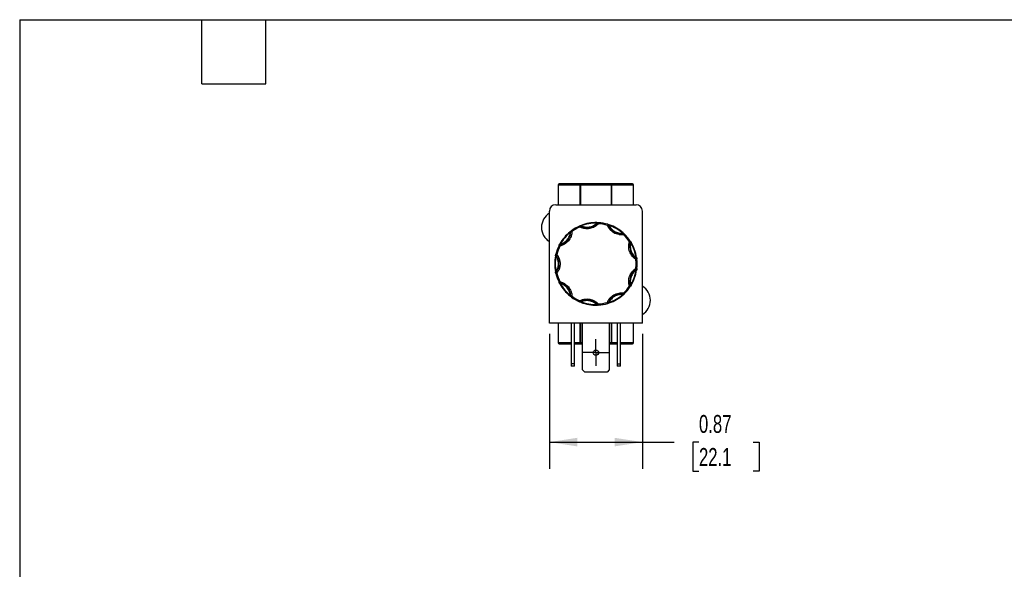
# Model space of a CAD drawing. Header units: inches. Extents: x 0.5 to 21.5, y 0.5 to 16.5.
# Tile 3 of 6: x 0.5 to 9.7, y 11.4 to 16.5. Entities that reach past the tile are written whole.
import ezdxf

# ---------------------------------------------------------------- set-up
doc = ezdxf.new("R2010")
doc.units = ezdxf.units.IN
doc.header["$LTSCALE"] = 2
doc.header["$MEASUREMENT"] = 0
doc.linetypes.add('SLD-Center', pattern=[0.75, 0.6, -0.05, 0.05, -0.05])
doc.linetypes.add('SLD-Solid', pattern=[0])
doc.layers.add('CENTER', color=40, linetype='SLD-Center')
doc.layers.add('DIMENSIONS', color=140, linetype='SLD-Solid', lineweight=25)
doc.layers.add('TEXT', color=140, linetype='SLD-Solid', lineweight=25)
doc.styles.add('SLDTEXTSTYLE0', font='TXT', dxfattribs={"width": 0.7})
doc.dimstyles.new('SLDDIMSTYLE4', dxfattribs={"dimtxt": 0.169922, "dimasz": 0.26, "dimexe": 0, "dimexo": 0.0625, "dimgap": 0.04248, "dimtad": 0, "dimtih": 1, "dimtoh": 1, "dimrnd": 1e-09, "dimdsep": 46, "dimtxsty": 'SLDTEXTSTYLE0', "dimsah": 1, "dimcen": 0.09, "dimadec": 0, "dimazin": 2, "dimtfac": 1, "dimtofl": 0, "dimtmove": 0, "dimatfit": 3, "dimfxl": 0, "dimfrac": 2, "dimtolj": 1, "dimtzin": 12, "dimarcsym": 0})

# ---------------------------------------------------------------- blocks, each defined once
blk = doc.blocks.new('_D_9')
at = {"layer": 'DIMENSIONS'}
for p, q in [((5.4466, 13.5693), (5.4466, 12.3079)), ((6.3166, 13.5693), (6.3166, 12.3079)), ((5.4466, 12.5579), (6.3166, 12.5579)), ((6.3166, 12.5579), (6.6136, 12.5579)), ((6.8439, 12.5579), (6.7868, 12.5579)), ((6.7868, 12.5579), (6.7868, 12.2878)), ((7.3488, 12.5579), (7.4059, 12.5579)), ((7.4059, 12.5579), (7.4059, 12.2878)), ((6.7868, 12.2878), (6.8439, 12.2878)), ((7.4059, 12.2878), (7.3488, 12.2878))]:
    blk.add_line(p, q, dxfattribs=at)
for points in [[(5.4466, 12.5579), (5.7066, 12.5179), (5.7066, 12.5979)], [(6.3166, 12.5579), (6.0566, 12.5979), (6.0566, 12.5179)]]:
    blk.add_solid(points, dxfattribs=at)
at = {"layer": 'DIMENSIONS', "char_height": 0.16667, "attachment_point": 1, "style": 'SLDTEXTSTYLE0'}
for s, insert in [('0.87', (6.8439, 12.8108)), ('22.1', (6.8439, 12.5027))]:
    blk.add_mtext(s, dxfattribs=dict(at, insert=insert))
blk = doc.blocks.new('SW_CENTERMARKSYMBOL_3')
at = {"layer": 'CENTER', "color": 0}
for p, q in [((0, 0.1), (0, 0.125)), ((0, 0), (0, 0.1)), ((-0.1, 0), (-0.125, 0)), ((0, 0), (-0.1, 0)), ((0, 0), (0, -0.1)), ((0, 0), (0.1, 0)), ((0.1, 0), (0.125, 0)), ((0, -0.1), (0, -0.125))]:
    blk.add_line(p, q, dxfattribs=at)

msp = doc.modelspace()

# ---------------------------------------------------------------- linework, layer by layer
for p, q in [((5.5296, 14.9583), (5.5296, 14.7733)), ((5.5325, 14.9583), (5.5296, 14.9583)), ((5.5325, 14.9583), (5.7328, 14.9583)), ((5.5325, 14.7733), (5.5325, 14.9583)), ((5.7399, 14.9683), (5.5396, 14.9683)), ((5.7399, 14.9583), (5.7328, 14.9583)), ((5.7328, 14.9583), (5.7328, 14.7733)), ((6.0232, 14.9683), (5.7399, 14.9683)), ((5.7399, 14.9683), (5.7399, 14.9583)), ((5.7399, 14.9583), (6.0232, 14.9583)), ((5.7399, 14.7733), (5.7399, 14.9583)), ((6.0232, 14.9583), (6.0232, 14.9683)), ((6.2236, 14.9683), (6.0232, 14.9683)), ((6.0303, 14.9583), (6.0232, 14.9583)), ((6.0232, 14.9583), (6.0232, 14.7733)), ((6.0303, 14.9583), (6.2306, 14.9583)), ((6.0303, 14.7733), (6.0303, 14.9583)), ((6.2336, 14.9583), (6.2306, 14.9583)), ((6.2306, 14.9583), (6.2306, 14.7733)), ((6.2336, 14.7733), (6.2336, 14.9583)), ((5.4466, 13.6693), (5.4466, 14.7133)), ((5.5066, 14.7733), (6.2566, 14.7733)), ((6.3166, 13.6693), (6.3166, 14.7133)), ((5.6522, 14.5305), (5.6582, 14.5225)), ((5.7324, 14.5653), (5.7284, 14.5745)), ((5.7324, 14.5653), (5.7371, 14.5742)), ((5.7377, 14.5755), (5.7371, 14.5742)), ((5.7432, 14.5805), (5.745, 14.5759)), ((5.8887, 14.6062), (5.8886, 14.6012)), ((5.8966, 14.6023), (5.8956, 14.6033)), ((5.8966, 14.6023), (5.904, 14.5956)), ((5.9046, 14.6056), (5.904, 14.5956)), ((5.9885, 14.5807), (5.9913, 14.5903)), ((5.9885, 14.5807), (5.9977, 14.5845)), ((5.9991, 14.585), (5.9977, 14.5845)), ((6.0065, 14.5854), (6.0048, 14.5807)), ((5.6396, 14.5207), (5.6428, 14.5169)), ((5.6482, 14.5229), (5.6467, 14.5229)), ((5.6482, 14.5229), (5.6582, 14.5225)), ((6.1345, 14.5115), (6.1312, 14.5078)), ((6.138, 14.5035), (6.1378, 14.5049)), ((6.138, 14.5035), (6.1394, 14.4936)), ((6.1463, 14.5008), (6.1394, 14.4936)), ((5.5461, 14.389), (5.5372, 14.3934)), ((5.5437, 14.4001), (5.544, 14.3987)), ((5.5461, 14.389), (5.544, 14.3987)), ((5.5446, 14.4075), (5.549, 14.4051)), ((6.1945, 14.4279), (6.2028, 14.4334)), ((6.204, 14.4248), (6.1945, 14.4279)), ((6.2054, 14.4244), (6.204, 14.4248)), ((6.2113, 14.4199), (6.207, 14.4174)), ((5.5086, 14.2942), (5.5037, 14.2952)), ((5.5071, 14.3107), (5.5168, 14.3084)), ((5.5089, 14.3023), (5.5078, 14.3014)), ((5.5089, 14.3023), (5.5168, 14.3084)), ((6.2594, 14.2726), (6.2541, 14.2641)), ((6.264, 14.2653), (6.2541, 14.2641)), ((6.2619, 14.281), (6.2569, 14.2803)), ((6.2594, 14.2726), (6.2602, 14.2738)), ((6.2541, 14.1784), (6.2594, 14.1699)), ((6.2541, 14.1784), (6.264, 14.1772)), ((6.2619, 14.1615), (6.2569, 14.1623)), ((6.2602, 14.1687), (6.2594, 14.1699)), ((5.5037, 14.1473), (5.5086, 14.1483)), ((5.5168, 14.1341), (5.5071, 14.1318)), ((5.5078, 14.1411), (5.5089, 14.1402)), ((5.5089, 14.1402), (5.5168, 14.1341)), ((5.5372, 14.0491), (5.5461, 14.0536)), ((5.544, 14.0438), (5.5437, 14.0424)), ((5.544, 14.0438), (5.5461, 14.0536)), ((5.5446, 14.035), (5.549, 14.0374)), ((6.204, 14.0177), (6.1945, 14.0146)), ((6.2028, 14.0091), (6.1945, 14.0146)), ((6.204, 14.0177), (6.2054, 14.0181)), ((6.2113, 14.0226), (6.207, 14.0252)), ((5.6396, 13.9218), (5.6428, 13.9257)), ((5.6467, 13.9196), (5.6482, 13.9197)), ((5.6582, 13.9201), (5.6482, 13.9197)), ((5.6582, 13.9201), (5.6522, 13.912)), ((6.1345, 13.931), (6.1312, 13.9348)), ((6.1378, 13.9376), (6.138, 13.939)), ((6.1394, 13.949), (6.138, 13.939)), ((6.1394, 13.949), (6.1463, 13.9417)), ((5.7284, 13.868), (5.7324, 13.8772)), ((5.7371, 13.8683), (5.7324, 13.8772)), ((5.7371, 13.8683), (5.7377, 13.8671)), ((5.7432, 13.862), (5.745, 13.8667)), ((5.8887, 13.8363), (5.8886, 13.8413)), ((5.8956, 13.8392), (5.8966, 13.8402)), ((5.904, 13.8469), (5.8966, 13.8402)), ((5.904, 13.8469), (5.9046, 13.837)), ((5.9913, 13.8522), (5.9885, 13.8618)), ((5.9977, 13.858), (5.9885, 13.8618)), ((5.9977, 13.858), (5.9991, 13.8575)), ((6.0065, 13.8571), (6.0048, 13.8618)), ((6.3166, 13.6693), (5.4466, 13.6693)), ((5.5296, 13.6693), (5.5296, 13.4843)), ((5.5325, 13.4843), (5.5325, 13.6693)), ((5.6516, 13.6693), (5.6516, 13.2885)), ((5.6826, 13.2885), (5.6826, 13.6693)), ((5.7328, 13.6693), (5.7328, 13.4843)), ((5.7399, 13.4843), (5.7399, 13.6693)), ((5.7566, 13.2325), (5.7566, 13.6693)), ((6.0066, 13.6693), (6.0066, 13.2325)), ((6.0232, 13.6693), (6.0232, 13.4843)), ((6.0303, 13.4843), (6.0303, 13.6693)), ((6.0806, 13.6693), (6.0806, 13.2885)), ((6.1116, 13.2885), (6.1116, 13.6693)), ((6.2306, 13.6693), (6.2306, 13.4843)), ((6.2336, 13.4843), (6.2336, 13.6693)), ((5.5296, 13.4843), (5.5325, 13.4843)), ((5.6516, 13.4843), (5.5325, 13.4843)), ((5.5396, 13.4743), (5.6516, 13.4743)), ((5.7328, 13.4843), (5.6826, 13.4843)), ((5.6826, 13.4743), (5.7399, 13.4743)), ((5.7328, 13.4843), (5.7399, 13.4843)), ((5.7399, 13.4843), (5.7399, 13.4743)), ((5.7566, 13.4843), (5.7399, 13.4843)), ((5.7399, 13.4743), (5.7566, 13.4743)), ((6.0232, 13.4843), (6.0066, 13.4843)), ((6.0066, 13.4743), (6.0232, 13.4743)), ((6.0232, 13.4843), (6.0303, 13.4843)), ((6.0232, 13.4743), (6.0232, 13.4843)), ((6.0232, 13.4743), (6.0806, 13.4743)), ((6.0806, 13.4843), (6.0303, 13.4843)), ((6.2306, 13.4843), (6.1116, 13.4843)), ((6.1116, 13.4743), (6.2236, 13.4743)), ((6.2306, 13.4843), (6.2336, 13.4843)), ((5.6826, 13.2885), (5.6516, 13.2885)), ((5.6516, 13.2885), (5.6516, 13.2673)), ((5.6826, 13.2673), (5.6516, 13.2673)), ((5.6826, 13.2673), (5.6826, 13.2885)), ((6.0806, 13.2885), (6.1116, 13.2885)), ((6.0806, 13.2885), (6.0806, 13.2673)), ((6.1116, 13.2673), (6.0806, 13.2673)), ((6.1116, 13.2673), (6.1116, 13.2885)), ((5.7778, 13.2113), (5.7566, 13.2325)), ((5.9853, 13.2113), (5.7778, 13.2113)), ((6.0066, 13.2325), (5.9853, 13.2113))]:
    msp.add_line(p, q)
msp.add_circle((5.8816, 13.3933), 0.025)
for centre, radius, start, end in [((5.5396, 14.9583), 0.01, 90, 180), ((5.5413, 14.9595), 0.00893, 101.42175, 188.04947), ((5.7417, 14.9595), 0.00893, 101.42175, 188.04947), ((6.0215, 14.9595), 0.00893, 351.95053, 78.57825), ((6.2218, 14.9595), 0.00893, 351.95053, 78.57825), ((6.2236, 14.9583), 0.01, 0, 90), ((5.5066, 14.7133), 0.06, 90, 180), ((6.2566, 14.7133), 0.06, 0, 90), ((5.5296, 14.5613), 0.1565, 122.0292, 237.9708), ((5.6582, 14.5225), 0.01, 126.56528, 177.69183), ((5.8816, 14.2213), 0.385, 113.43472, 126.56528), ((5.7324, 14.5653), 0.01, 62.30817, 113.43472), ((5.7349, 14.5737), 0.00332, 32.08271, 103.11145), ((5.7986, 14.6915), 0.1325, 242.30817, 317.69183), ((5.8816, 14.2213), 0.385, 88.93194, 111.06806), ((5.8988, 14.6026), 0.00332, 96.88855, 167.91729), ((5.904, 14.5956), 0.01, 86.56528, 137.69183), ((5.8816, 14.2213), 0.385, 73.43472, 86.56528), ((5.9885, 14.5807), 0.01, 22.30817, 73.43472), ((5.9958, 14.5855), 0.00332, 352.08271, 63.11145), ((6.1203, 14.6348), 0.1325, 202.30817, 277.69183), ((5.8816, 14.2213), 0.385, 48.93194, 71.06806), ((5.5158, 14.5282), 0.1325, 282.30817, 357.69183), ((5.8816, 14.2213), 0.385, 128.93194, 151.06806), ((5.6497, 14.5245), 0.00332, 136.88855, 207.91729), ((6.1399, 14.5023), 0.00332, 56.88855, 127.91729), ((6.1394, 14.4936), 0.01, 46.56528, 97.69183), ((5.8816, 14.2213), 0.385, 33.43472, 46.56528), ((5.8816, 14.2213), 0.385, 153.43472, 166.56528), ((5.5461, 14.389), 0.01, 102.30817, 153.43472), ((5.5427, 14.397), 0.00332, 72.08271, 143.11145), ((6.3303, 14.3846), 0.1325, 162.30817, 237.69183), ((6.1945, 14.4279), 0.01, 0, 33.43472), ((6.1945, 14.4279), 0.01, 342.30817, 0), ((6.2032, 14.4269), 0.00332, 312.08271, 23.11145), ((5.8816, 14.2213), 0.385, 8.93194, 31.06806), ((5.8816, 14.2213), 0.385, 168.93194, 191.06806), ((5.509, 14.3045), 0.00332, 176.88855, 247.91729), ((5.5168, 14.3084), 0.01, 166.56528, 180), ((5.5168, 14.3084), 0.01, 180, 217.69183), ((5.4041, 14.2213), 0.1325, 322.30817, 37.69183), ((6.2541, 14.2641), 0.01, 6.56528, 57.69183), ((6.2601, 14.2705), 0.00332, 16.88855, 87.91729), ((5.8816, 14.2213), 0.385, 353.43472, 6.56528), ((6.3303, 14.0579), 0.1325, 122.30817, 197.69183), ((5.8816, 14.2213), 0.385, 328.93194, 351.06806), ((6.2541, 14.1784), 0.01, 302.30817, 353.43472), ((6.2601, 14.172), 0.00332, 272.08271, 343.11145), ((5.509, 14.1381), 0.00332, 112.08271, 183.11145), ((5.5168, 14.1341), 0.01, 142.30817, 180), ((5.5168, 14.1341), 0.01, 180, 193.43472), ((5.8816, 14.2213), 0.385, 193.43472, 206.56528), ((5.5461, 14.0536), 0.01, 206.56528, 257.69183), ((5.5427, 14.0455), 0.00332, 216.88855, 287.91729), ((5.5158, 13.9143), 0.1325, 2.30817, 77.69183), ((5.8816, 14.2213), 0.385, 208.93194, 231.06806), ((5.8816, 14.2213), 0.385, 313.43472, 326.56528), ((6.1945, 14.0146), 0.01, 326.56528, 0), ((6.1945, 14.0146), 0.01, 0, 17.69183), ((6.2032, 14.0157), 0.00332, 336.88855, 47.91729), ((6.2336, 13.8813), 0.1565, 302.0292, 57.9708), ((5.6497, 13.9181), 0.00332, 152.08271, 223.11145), ((5.6582, 13.9201), 0.01, 182.30817, 233.43472), ((5.8816, 14.2213), 0.385, 233.43472, 246.56528), ((6.1203, 13.8077), 0.1325, 82.30817, 157.69183), ((5.8816, 14.2213), 0.385, 288.93194, 311.06806), ((6.1399, 13.9402), 0.00332, 232.08271, 303.11145), ((6.1394, 13.949), 0.01, 262.30817, 313.43472), ((5.7324, 13.8772), 0.01, 246.56528, 297.69183), ((5.7349, 13.8688), 0.00332, 256.88855, 327.91729), ((5.7986, 13.751), 0.1325, 42.30817, 117.69183), ((5.8816, 14.2213), 0.385, 248.93194, 271.06806), ((5.8988, 13.8399), 0.00332, 192.08271, 263.11145), ((5.904, 13.8469), 0.01, 222.30817, 273.43472), ((5.8816, 14.2213), 0.385, 273.43472, 286.56528), ((5.9885, 13.8618), 0.01, 286.56528, 337.69183), ((5.9958, 13.857), 0.00332, 296.88855, 7.91729), ((5.5396, 13.4843), 0.01, 180, 270), ((5.5413, 13.483), 0.00893, 171.95053, 258.57825), ((5.7417, 13.483), 0.00893, 171.95053, 258.57825), ((6.0215, 13.483), 0.00893, 281.42175, 8.04947), ((6.2218, 13.483), 0.00893, 281.42175, 8.04947), ((6.2236, 13.4843), 0.01, 270, 0)]:
    msp.add_arc(centre, radius, start, end)
for points, knots in [([(5.6467, 14.5229), (5.6474, 14.5244), (5.6484, 14.5267), (5.6502, 14.5285), (5.6509, 14.5291)], [0, 0, 0, 0, 0.62444, 1, 1, 1, 1]), ([(5.6472, 14.5267), (5.6477, 14.5271), (5.6486, 14.5278), (5.6498, 14.5287), (5.651, 14.5296), (5.6518, 14.5302), (5.6522, 14.5305)], [0, 0, 0, 0, 0.236129, 0.498993, 0.712542, 1, 1, 1, 1]), ([(5.7284, 14.5745), (5.7289, 14.5747), (5.7298, 14.5751), (5.7311, 14.5757), (5.7325, 14.5762), (5.7336, 14.5767), (5.7342, 14.5769)], [0, 0, 0, 0, 0.291242, 0.500217, 0.762096, 1, 1, 1, 1]), ([(5.904, 14.5956), (5.9023, 14.5937), (5.8988, 14.59), (5.8933, 14.5849), (5.8875, 14.58), (5.8814, 14.5754), (5.8751, 14.5712), (5.8639, 14.5645), (5.8469, 14.5567), (5.8235, 14.5505), (5.7994, 14.5483), (5.7783, 14.55), (5.7606, 14.5539), (5.7461, 14.5587), (5.737, 14.5631), (5.7324, 14.5653)], [0, 0, 0, 0, 0.040712, 0.081199, 0.121575, 0.161957, 0.202462, 0.243205, 0.371568, 0.500042, 0.628406, 0.75688, 0.838051, 0.918781, 1, 1, 1, 1]), ([(5.7342, 14.5769), (5.7347, 14.5771), (5.7356, 14.5775), (5.7373, 14.5782), (5.7391, 14.579), (5.7411, 14.5797), (5.7425, 14.5803), (5.7432, 14.5805)], [0, 0, 0, 0, 0.188808, 0.379511, 0.575987, 0.781785, 1, 1, 1, 1]), ([(5.745, 14.5759), (5.7469, 14.575), (5.7507, 14.5733), (5.7567, 14.5711), (5.7627, 14.5691), (5.7687, 14.5675), (5.7749, 14.5662), (5.7856, 14.5644), (5.801, 14.5635), (5.8209, 14.5654), (5.8402, 14.5704), (5.8563, 14.5774), (5.8692, 14.5851), (5.8794, 14.5925), (5.8856, 14.5983), (5.8886, 14.6012)], [0, 0, 0, 0, 0.040848, 0.081503, 0.122064, 0.162633, 0.203311, 0.244196, 0.372048, 0.500037, 0.627888, 0.755877, 0.837356, 0.918461, 1, 1, 1, 1]), ([(5.8887, 14.6062), (5.8897, 14.6062), (5.8915, 14.6061), (5.894, 14.6061), (5.8964, 14.606), (5.8977, 14.6059), (5.8984, 14.6059)], [0, 0, 0, 0, 0.270747, 0.52324, 0.763872, 1, 1, 1, 1]), ([(5.8956, 14.6033), (5.897, 14.604), (5.8993, 14.6051), (5.9018, 14.6053), (5.9028, 14.6054)], [0, 0, 0, 0, 0.62444, 1, 1, 1, 1]), ([(5.8984, 14.6059), (5.899, 14.6059), (5.9002, 14.6058), (5.9017, 14.6057), (5.9032, 14.6057), (5.9041, 14.6056), (5.9046, 14.6056)], [0, 0, 0, 0, 0.2361294, 0.4989929, 0.7125421, 1, 1, 1, 1]), ([(6.1394, 14.4936), (6.1369, 14.4933), (6.1318, 14.4927), (6.1242, 14.4923), (6.1167, 14.4923), (6.1091, 14.4927), (6.1015, 14.4935), (6.0886, 14.4955), (6.0706, 14.5005), (6.0487, 14.5108), (6.0289, 14.5246), (6.0138, 14.5395), (6.0027, 14.5539), (5.9947, 14.5668), (5.9905, 14.5761), (5.9885, 14.5807)], [0, 0, 0, 0, 0.040712, 0.081199, 0.121575, 0.161957, 0.202462, 0.243205, 0.371568, 0.500042, 0.628406, 0.75688, 0.838051, 0.918781, 1, 1, 1, 1]), ([(5.9913, 14.5903), (5.9918, 14.5901), (5.9927, 14.5899), (5.9941, 14.5894), (5.9956, 14.589), (5.9967, 14.5886), (5.9973, 14.5885)], [0, 0, 0, 0, 0.291242, 0.500217, 0.762096, 1, 1, 1, 1]), ([(5.9973, 14.5885), (5.9978, 14.5883), (5.9988, 14.588), (6.0005, 14.5874), (6.0024, 14.5868), (6.0044, 14.5861), (6.0058, 14.5857), (6.0065, 14.5854)], [0, 0, 0, 0, 0.188808, 0.379511, 0.575987, 0.781785, 1, 1, 1, 1]), ([(6.0048, 14.5807), (6.0058, 14.5788), (6.0076, 14.575), (6.0107, 14.5695), (6.0141, 14.5642), (6.0177, 14.559), (6.0216, 14.554), (6.0287, 14.5458), (6.0398, 14.5352), (6.0563, 14.5239), (6.0743, 14.5153), (6.0911, 14.5103), (6.1059, 14.5079), (6.1186, 14.507), (6.127, 14.5075), (6.1312, 14.5078)], [0, 0, 0, 0, 0.040848, 0.081503, 0.122064, 0.162633, 0.203311, 0.244196, 0.372048, 0.500037, 0.627888, 0.755877, 0.837356, 0.918461, 1, 1, 1, 1]), ([(5.6582, 14.5225), (5.658, 14.5199), (5.6577, 14.5148), (5.6568, 14.5073), (5.6555, 14.4998), (5.6538, 14.4925), (5.6517, 14.4852), (5.6474, 14.4728), (5.6394, 14.4559), (5.6254, 14.4362), (5.6084, 14.419), (5.5911, 14.4067), (5.575, 14.3983), (5.5609, 14.3927), (5.5511, 14.3902), (5.5461, 14.389)], [0, 0, 0, 0, 0.040712, 0.081199, 0.121575, 0.161957, 0.202462, 0.243205, 0.371568, 0.500042, 0.628406, 0.75688, 0.838051, 0.918781, 1, 1, 1, 1]), ([(5.549, 14.4051), (5.551, 14.4057), (5.5551, 14.4068), (5.561, 14.4089), (5.5669, 14.4113), (5.5726, 14.414), (5.5782, 14.4169), (5.5875, 14.4225), (5.5999, 14.4317), (5.6138, 14.4459), (5.6254, 14.4621), (5.6333, 14.4778), (5.6382, 14.492), (5.6413, 14.5043), (5.6423, 14.5127), (5.6428, 14.5169)], [0, 0, 0, 0, 0.040848, 0.081503, 0.122064, 0.162633, 0.203311, 0.244196, 0.372048, 0.500037, 0.627888, 0.755877, 0.837356, 0.918461, 1, 1, 1, 1]), ([(5.6396, 14.5207), (5.6403, 14.5213), (5.6418, 14.5225), (5.6438, 14.5241), (5.6456, 14.5255), (5.6467, 14.5263), (5.6472, 14.5267)], [0, 0, 0, 0, 0.270747, 0.52324, 0.763872, 1, 1, 1, 1]), ([(6.1345, 14.5115), (6.1352, 14.5109), (6.1365, 14.5097), (6.1385, 14.508), (6.1402, 14.5064), (6.1412, 14.5055), (6.1417, 14.5051)], [0, 0, 0, 0, 0.270747, 0.52324, 0.763872, 1, 1, 1, 1]), ([(6.1378, 14.5049), (6.1394, 14.5045), (6.1419, 14.5039), (6.1439, 14.5024), (6.1447, 14.5019)], [0, 0, 0, 0, 0.62444, 1, 1, 1, 1]), ([(6.1417, 14.5051), (6.1421, 14.5047), (6.143, 14.5039), (6.1441, 14.5028), (6.1452, 14.5018), (6.1459, 14.5012), (6.1463, 14.5008)], [0, 0, 0, 0, 0.236129, 0.498993, 0.712542, 1, 1, 1, 1]), ([(5.5372, 14.3934), (5.5374, 14.3939), (5.5379, 14.3947), (5.5385, 14.3961), (5.5392, 14.3974), (5.5398, 14.3985), (5.54, 14.399)], [0, 0, 0, 0, 0.2912416, 0.5002174, 0.7620959, 1, 1, 1, 1]), ([(5.54, 14.399), (5.5403, 14.3995), (5.5408, 14.4004), (5.5416, 14.402), (5.5425, 14.4037), (5.5435, 14.4056), (5.5442, 14.4069), (5.5446, 14.4075)], [0, 0, 0, 0, 0.188808, 0.379511, 0.575987, 0.781785, 1, 1, 1, 1]), ([(6.2541, 14.2641), (6.252, 14.2655), (6.2477, 14.2683), (6.2417, 14.2729), (6.2358, 14.2777), (6.2303, 14.2829), (6.225, 14.2884), (6.2165, 14.2983), (6.2058, 14.3137), (6.1957, 14.3356), (6.1894, 14.3589), (6.1874, 14.3801), (6.1881, 14.3982), (6.1903, 14.4133), (6.1931, 14.423), (6.1945, 14.4279)], [0, 0, 0, 0, 0.040712, 0.081199, 0.121575, 0.161957, 0.202462, 0.243205, 0.371568, 0.500042, 0.628406, 0.75688, 0.838051, 0.918781, 1, 1, 1, 1]), ([(6.207, 14.4174), (6.2065, 14.4153), (6.2055, 14.4112), (6.2044, 14.405), (6.2035, 14.3988), (6.2029, 14.3925), (6.2027, 14.3862), (6.2029, 14.3753), (6.2046, 14.36), (6.21, 14.3408), (6.2182, 14.3226), (6.2279, 14.308), (6.2377, 14.2966), (6.2468, 14.2878), (6.2536, 14.2828), (6.2569, 14.2803)], [0, 0, 0, 0, 0.040848, 0.081503, 0.122064, 0.162633, 0.203311, 0.244196, 0.372048, 0.500037, 0.627888, 0.755877, 0.837356, 0.918461, 1, 1, 1, 1]), ([(6.2028, 14.4334), (6.2031, 14.4329), (6.2036, 14.4322), (6.2045, 14.4309), (6.2053, 14.4297), (6.2059, 14.4287), (6.2062, 14.4282)], [0, 0, 0, 0, 0.291242, 0.500217, 0.762096, 1, 1, 1, 1]), ([(6.2062, 14.4282), (6.2065, 14.4277), (6.2071, 14.4268), (6.2081, 14.4253), (6.2091, 14.4236), (6.2102, 14.4218), (6.2109, 14.4206), (6.2113, 14.4199)], [0, 0, 0, 0, 0.188808, 0.379511, 0.575987, 0.781785, 1, 1, 1, 1]), ([(5.5037, 14.2952), (5.5039, 14.2961), (5.5042, 14.2978), (5.5048, 14.3004), (5.5053, 14.3027), (5.5056, 14.304), (5.5057, 14.3046)], [0, 0, 0, 0, 0.270747, 0.52324, 0.763872, 1, 1, 1, 1]), ([(5.5057, 14.3046), (5.5058, 14.3052), (5.5061, 14.3064), (5.5064, 14.3078), (5.5068, 14.3093), (5.507, 14.3102), (5.5071, 14.3107)], [0, 0, 0, 0, 0.236129, 0.498993, 0.712542, 1, 1, 1, 1]), ([(5.5078, 14.3014), (5.5073, 14.3029), (5.5066, 14.305), (5.5069, 14.3073), (5.5069, 14.3079)], [0, 0, 0, 0, 0.713331, 1, 1, 1, 1]), ([(5.5316, 14.2213), (5.5315, 14.2234), (5.5315, 14.2277), (5.531, 14.2342), (5.5301, 14.2406), (5.529, 14.247), (5.5275, 14.2533), (5.5251, 14.2616), (5.5214, 14.2717), (5.5157, 14.2834), (5.511, 14.2906), (5.5086, 14.2942)], [0, 0, 0, 0, 0.083669, 0.16692, 0.249971, 0.333036, 0.416334, 0.500079, 0.666948, 0.833009, 1, 1, 1, 1]), ([(5.5168, 14.3084), (5.5184, 14.3063), (5.5215, 14.3021), (5.5258, 14.2955), (5.5296, 14.2888), (5.5331, 14.2818), (5.5363, 14.2747), (5.5394, 14.2661), (5.5424, 14.2561), (5.5448, 14.2446), (5.5463, 14.233), (5.5465, 14.2252), (5.5466, 14.2213)], [0, 0, 0, 0, 0.083729, 0.166966, 0.249962, 0.332971, 0.416246, 0.500037, 0.625413, 0.749962, 0.87454, 1, 1, 1, 1]), ([(6.2602, 14.2738), (6.2612, 14.2725), (6.2627, 14.2705), (6.2633, 14.268), (6.2635, 14.2671)], [0, 0, 0, 0, 0.6244402, 1, 1, 1, 1]), ([(6.2619, 14.281), (6.262, 14.2801), (6.2623, 14.2783), (6.2627, 14.2758), (6.263, 14.2735), (6.2632, 14.2721), (6.2633, 14.2715)], [0, 0, 0, 0, 0.270747, 0.52324, 0.763872, 1, 1, 1, 1]), ([(6.2633, 14.2715), (6.2633, 14.2709), (6.2635, 14.2697), (6.2637, 14.2682), (6.2639, 14.2667), (6.264, 14.2658), (6.264, 14.2653)], [0, 0, 0, 0, 0.236129, 0.498993, 0.712542, 1, 1, 1, 1]), ([(5.5086, 14.1483), (5.5098, 14.1501), (5.5123, 14.1537), (5.5155, 14.1593), (5.5185, 14.165), (5.5212, 14.1709), (5.5236, 14.1769), (5.5264, 14.185), (5.5291, 14.1955), (5.5312, 14.2083), (5.5314, 14.2169), (5.5316, 14.2213)], [0, 0, 0, 0, 0.083669, 0.16692, 0.249971, 0.333036, 0.416334, 0.500079, 0.666948, 0.833009, 1, 1, 1, 1]), ([(5.5466, 14.2213), (5.5465, 14.2186), (5.5464, 14.2134), (5.5458, 14.2056), (5.5447, 14.1979), (5.5432, 14.1903), (5.5413, 14.1827), (5.5386, 14.174), (5.5348, 14.1642), (5.5297, 14.1537), (5.5238, 14.1436), (5.5191, 14.1373), (5.5168, 14.1341)], [0, 0, 0, 0, 0.083729, 0.166966, 0.249962, 0.332971, 0.416246, 0.500037, 0.625413, 0.749962, 0.87454, 1, 1, 1, 1]), ([(6.1945, 14.0146), (6.1938, 14.0171), (6.1923, 14.0219), (6.1906, 14.0293), (6.1893, 14.0368), (6.1883, 14.0443), (6.1878, 14.0519), (6.1876, 14.065), (6.1894, 14.0836), (6.1957, 14.1069), (6.2058, 14.1289), (6.2179, 14.1463), (6.2301, 14.1597), (6.2415, 14.1699), (6.2499, 14.1755), (6.2541, 14.1784)], [0, 0, 0, 0, 0.040712, 0.081199, 0.121575, 0.161957, 0.202462, 0.243205, 0.371568, 0.500042, 0.628406, 0.75688, 0.838051, 0.918781, 1, 1, 1, 1]), ([(6.2569, 14.1623), (6.2552, 14.161), (6.2518, 14.1585), (6.2469, 14.1545), (6.2423, 14.1503), (6.2378, 14.1458), (6.2336, 14.1411), (6.2267, 14.1328), (6.2182, 14.1199), (6.21, 14.1017), (6.2046, 14.0825), (6.2026, 14.0651), (6.2028, 14.0501), (6.2041, 14.0375), (6.2061, 14.0293), (6.207, 14.0252)], [0, 0, 0, 0, 0.040848, 0.081503, 0.122064, 0.162633, 0.203311, 0.244196, 0.372048, 0.500037, 0.627888, 0.755877, 0.837356, 0.918461, 1, 1, 1, 1]), ([(6.2633, 14.1711), (6.2632, 14.1705), (6.2631, 14.1695), (6.2628, 14.1677), (6.2625, 14.1658), (6.2622, 14.1637), (6.262, 14.1622), (6.2619, 14.1615)], [0, 0, 0, 0, 0.188808, 0.379511, 0.575987, 0.781785, 1, 1, 1, 1]), ([(6.264, 14.1772), (6.264, 14.1767), (6.2639, 14.1758), (6.2637, 14.1743), (6.2635, 14.1728), (6.2633, 14.1716), (6.2633, 14.1711)], [0, 0, 0, 0, 0.2912416, 0.5002174, 0.7620959, 1, 1, 1, 1]), ([(5.5057, 14.1379), (5.5056, 14.1384), (5.5054, 14.1394), (5.505, 14.1412), (5.5046, 14.1431), (5.5041, 14.1452), (5.5039, 14.1466), (5.5037, 14.1473)], [0, 0, 0, 0, 0.188808, 0.379511, 0.575987, 0.781785, 1, 1, 1, 1]), ([(5.5071, 14.1318), (5.507, 14.1323), (5.5068, 14.1332), (5.5064, 14.1347), (5.5061, 14.1361), (5.5058, 14.1373), (5.5057, 14.1379)], [0, 0, 0, 0, 0.291242, 0.500217, 0.762096, 1, 1, 1, 1]), ([(5.5069, 14.1346), (5.5069, 14.1353), (5.5066, 14.1375), (5.5073, 14.1396), (5.5078, 14.1411)], [0, 0, 0, 0, 0.286564, 1, 1, 1, 1]), ([(5.54, 14.0435), (5.5398, 14.044), (5.5392, 14.0451), (5.5385, 14.0465), (5.5379, 14.0478), (5.5374, 14.0486), (5.5372, 14.0491)], [0, 0, 0, 0, 0.236129, 0.498993, 0.712542, 1, 1, 1, 1]), ([(5.5437, 14.0424), (5.5424, 14.0432), (5.5403, 14.0446), (5.5389, 14.0468), (5.5383, 14.0476)], [0, 0, 0, 0, 0.62444, 1, 1, 1, 1]), ([(5.5446, 14.035), (5.5442, 14.0358), (5.5433, 14.0374), (5.5421, 14.0397), (5.541, 14.0417), (5.5403, 14.0429), (5.54, 14.0435)], [0, 0, 0, 0, 0.270747, 0.52324, 0.763872, 1, 1, 1, 1]), ([(5.5461, 14.0536), (5.5486, 14.053), (5.5536, 14.0518), (5.5608, 14.0496), (5.568, 14.047), (5.5749, 14.0441), (5.5818, 14.0407), (5.5932, 14.0343), (5.6084, 14.0235), (5.6254, 14.0064), (5.6394, 13.9866), (5.6485, 13.9674), (5.654, 13.9501), (5.6571, 13.9352), (5.6578, 13.9251), (5.6582, 13.9201)], [0, 0, 0, 0, 0.040712, 0.081199, 0.121575, 0.161957, 0.202462, 0.243205, 0.371568, 0.500042, 0.628406, 0.75688, 0.838051, 0.918781, 1, 1, 1, 1]), ([(5.6428, 13.9257), (5.6425, 13.9278), (5.6421, 13.932), (5.6411, 13.9382), (5.6397, 13.9444), (5.6381, 13.9504), (5.6362, 13.9565), (5.6323, 13.9666), (5.6254, 13.9804), (5.6138, 13.9966), (5.5999, 14.0109), (5.5858, 14.0213), (5.5727, 14.0287), (5.5611, 14.0338), (5.553, 14.0362), (5.549, 14.0374)], [0, 0, 0, 0, 0.040848, 0.081503, 0.122064, 0.162633, 0.203311, 0.244196, 0.372048, 0.500037, 0.627888, 0.755877, 0.837356, 0.918461, 1, 1, 1, 1]), ([(6.2062, 14.0143), (6.2059, 14.0139), (6.2053, 14.0129), (6.2045, 14.0116), (6.2036, 14.0103), (6.2031, 14.0096), (6.2028, 14.0091)], [0, 0, 0, 0, 0.236129, 0.498993, 0.712542, 1, 1, 1, 1]), ([(6.2113, 14.0226), (6.2108, 14.0218), (6.2099, 14.0202), (6.2086, 14.0181), (6.2073, 14.0161), (6.2066, 14.0149), (6.2062, 14.0143)], [0, 0, 0, 0, 0.270747, 0.52324, 0.763872, 1, 1, 1, 1]), ([(5.6472, 13.9158), (5.6468, 13.9161), (5.646, 13.9168), (5.6445, 13.9179), (5.643, 13.9191), (5.6413, 13.9204), (5.6402, 13.9213), (5.6396, 13.9218)], [0, 0, 0, 0, 0.188808, 0.379511, 0.575987, 0.781785, 1, 1, 1, 1]), ([(5.6522, 13.912), (5.6518, 13.9124), (5.651, 13.9129), (5.6498, 13.9138), (5.6486, 13.9147), (5.6477, 13.9154), (5.6472, 13.9158)], [0, 0, 0, 0, 0.291242, 0.500217, 0.762096, 1, 1, 1, 1]), ([(5.7324, 13.8772), (5.7347, 13.8783), (5.7392, 13.8806), (5.7462, 13.8836), (5.7533, 13.8862), (5.7606, 13.8884), (5.7679, 13.8902), (5.7808, 13.8927), (5.7994, 13.8942), (5.8235, 13.892), (5.8469, 13.8859), (5.8662, 13.877), (5.8815, 13.8673), (5.8935, 13.8579), (5.9005, 13.8506), (5.904, 13.8469)], [0, 0, 0, 0, 0.040712, 0.081199, 0.121575, 0.161957, 0.202462, 0.243205, 0.371568, 0.500042, 0.628406, 0.75688, 0.838051, 0.918781, 1, 1, 1, 1]), ([(5.9885, 13.8618), (5.9895, 13.8642), (5.9915, 13.8688), (5.9949, 13.8756), (5.9987, 13.8822), (6.0028, 13.8885), (6.0073, 13.8947), (6.0156, 13.9048), (6.0289, 13.9179), (6.0487, 13.9317), (6.0706, 13.942), (6.091, 13.9477), (6.109, 13.9501), (6.1243, 13.9505), (6.1343, 13.9495), (6.1394, 13.949)], [0, 0, 0, 0, 0.040712, 0.081199, 0.121575, 0.161957, 0.202462, 0.243205, 0.371568, 0.500042, 0.628406, 0.75688, 0.838051, 0.918781, 1, 1, 1, 1]), ([(6.1312, 13.9348), (6.1291, 13.9349), (6.1249, 13.9352), (6.1186, 13.9353), (6.1123, 13.935), (6.106, 13.9345), (6.0997, 13.9336), (6.0891, 13.9316), (6.0743, 13.9272), (6.0563, 13.9186), (6.0399, 13.9073), (6.0271, 13.8953), (6.0176, 13.8836), (6.0105, 13.8731), (6.0067, 13.8656), (6.0048, 13.8618)], [0, 0, 0, 0, 0.040848, 0.081503, 0.122064, 0.162633, 0.203311, 0.244196, 0.372048, 0.500037, 0.627888, 0.755877, 0.837356, 0.918461, 1, 1, 1, 1]), ([(6.1417, 13.9374), (6.1413, 13.9371), (6.1405, 13.9364), (6.1392, 13.9352), (6.1377, 13.9338), (6.1361, 13.9325), (6.135, 13.9315), (6.1345, 13.931)], [0, 0, 0, 0, 0.188808, 0.379511, 0.575987, 0.781785, 1, 1, 1, 1]), ([(6.1463, 13.9417), (6.1459, 13.9413), (6.1452, 13.9407), (6.1441, 13.9397), (6.143, 13.9387), (6.1421, 13.9378), (6.1417, 13.9374)], [0, 0, 0, 0, 0.291242, 0.500217, 0.762096, 1, 1, 1, 1]), ([(5.7342, 13.8656), (5.7336, 13.8658), (5.7325, 13.8663), (5.7311, 13.8669), (5.7298, 13.8674), (5.7289, 13.8678), (5.7284, 13.868)], [0, 0, 0, 0, 0.236129, 0.498993, 0.712542, 1, 1, 1, 1]), ([(5.7377, 13.8671), (5.7362, 13.8669), (5.7336, 13.8666), (5.7312, 13.8673), (5.7303, 13.8676)], [0, 0, 0, 0, 0.62444, 1, 1, 1, 1]), ([(5.7432, 13.862), (5.7423, 13.8623), (5.7406, 13.863), (5.7382, 13.8639), (5.736, 13.8648), (5.7348, 13.8653), (5.7342, 13.8656)], [0, 0, 0, 0, 0.270747, 0.52324, 0.763872, 1, 1, 1, 1]), ([(5.8886, 13.8413), (5.8871, 13.8428), (5.8841, 13.8457), (5.8793, 13.8498), (5.8743, 13.8537), (5.8691, 13.8573), (5.8638, 13.8607), (5.8543, 13.866), (5.8402, 13.8721), (5.8209, 13.8771), (5.801, 13.879), (5.7835, 13.878), (5.7687, 13.8752), (5.7566, 13.8717), (5.7488, 13.8683), (5.745, 13.8667)], [0, 0, 0, 0, 0.040848, 0.081503, 0.122064, 0.162633, 0.203311, 0.244196, 0.372048, 0.500037, 0.627888, 0.755877, 0.837356, 0.918461, 1, 1, 1, 1]), ([(5.8984, 13.8366), (5.8979, 13.8366), (5.8968, 13.8366), (5.895, 13.8365), (5.893, 13.8364), (5.8909, 13.8364), (5.8895, 13.8363), (5.8887, 13.8363)], [0, 0, 0, 0, 0.188808, 0.379511, 0.575987, 0.781785, 1, 1, 1, 1]), ([(5.9046, 13.837), (5.9041, 13.8369), (5.9032, 13.8369), (5.9017, 13.8368), (5.9002, 13.8367), (5.899, 13.8367), (5.8984, 13.8366)], [0, 0, 0, 0, 0.2912416, 0.5002174, 0.7620959, 1, 1, 1, 1]), ([(5.9973, 13.8541), (5.9967, 13.8539), (5.9956, 13.8535), (5.9941, 13.8531), (5.9927, 13.8527), (5.9918, 13.8524), (5.9913, 13.8522)], [0, 0, 0, 0, 0.236129, 0.498993, 0.712542, 1, 1, 1, 1]), ([(5.9991, 13.8575), (5.998, 13.8563), (5.9962, 13.8545), (5.9939, 13.8535), (5.993, 13.8531)], [0, 0, 0, 0, 0.62444, 1, 1, 1, 1]), ([(6.0065, 13.8571), (6.0056, 13.8568), (6.0039, 13.8562), (6.0014, 13.8554), (5.9992, 13.8547), (5.9979, 13.8543), (5.9973, 13.8541)], [0, 0, 0, 0, 0.270747, 0.52324, 0.763872, 1, 1, 1, 1])]:
    msp.add_open_spline(points, degree=3, knots=knots)
for points in [[(5.7324, 14.5653), (5.7061, 14.5539), (5.6812, 14.5395), (5.6582, 14.5225)], [(5.7377, 14.5755), (5.7353, 14.5757), (5.7319, 14.576), (5.7284, 14.5745)], [(5.745, 14.5759), (5.7423, 14.5757), (5.7397, 14.5756), (5.7377, 14.5755)], [(5.8886, 14.6012), (5.8396, 14.6021), (5.7908, 14.5935), (5.745, 14.5759)], [(5.8956, 14.6033), (5.8937, 14.6027), (5.8912, 14.602), (5.8886, 14.6012)], [(5.9885, 14.5807), (5.961, 14.5889), (5.9326, 14.5939), (5.904, 14.5956)], [(5.9991, 14.585), (5.9974, 14.5867), (5.9949, 14.5892), (5.9913, 14.5903)], [(6.0048, 14.5807), (6.0027, 14.5823), (6.0007, 14.5839), (5.9991, 14.585)], [(6.1312, 14.5078), (6.0942, 14.54), (6.0513, 14.5648), (6.0048, 14.5807)], [(5.6428, 14.5169), (5.6046, 14.486), (5.5727, 14.4481), (5.549, 14.4051)], [(5.6467, 14.5229), (5.6456, 14.5213), (5.6442, 14.5191), (5.6428, 14.5169)], [(6.1378, 14.5049), (6.136, 14.5057), (6.1336, 14.5067), (6.1312, 14.5078)], [(6.1945, 14.4279), (6.1787, 14.4518), (6.1602, 14.4739), (6.1394, 14.4936)], [(5.5461, 14.389), (5.5333, 14.3633), (5.5235, 14.3363), (5.5168, 14.3084)], [(5.5437, 14.4001), (5.5417, 14.3988), (5.5389, 14.3968), (5.5372, 14.3934)], [(5.549, 14.4051), (5.547, 14.4033), (5.5451, 14.4015), (5.5437, 14.4001)], [(6.205, 14.4279), (6.2052, 14.4266), (6.2053, 14.4254), (6.2054, 14.4244)], [(6.207, 14.4174), (6.2065, 14.4199), (6.2059, 14.4225), (6.2054, 14.4244)], [(6.2569, 14.2803), (6.2493, 14.3288), (6.2324, 14.3753), (6.207, 14.4174)], [(5.5086, 14.2942), (5.4992, 14.246), (5.4992, 14.1965), (5.5086, 14.1483)], [(5.5078, 14.3014), (5.508, 14.2994), (5.5083, 14.2968), (5.5086, 14.2942)], [(6.2566, 14.2213), (6.2566, 14.2356), (6.2557, 14.2499), (6.2541, 14.2641)], [(6.2602, 14.2738), (6.2593, 14.2756), (6.2582, 14.2779), (6.2569, 14.2803)], [(6.207, 14.0252), (6.2324, 14.0672), (6.2493, 14.1138), (6.2569, 14.1623)], [(6.2541, 14.1784), (6.2557, 14.1926), (6.2566, 14.2069), (6.2566, 14.2213)], [(6.2569, 14.1623), (6.2582, 14.1646), (6.2593, 14.1669), (6.2602, 14.1687)], [(6.2602, 14.1687), (6.2616, 14.1707), (6.2636, 14.1735), (6.264, 14.1772)], [(5.5086, 14.1483), (5.5083, 14.1457), (5.508, 14.1431), (5.5078, 14.1411)], [(5.5168, 14.1341), (5.5235, 14.1062), (5.5333, 14.0792), (5.5461, 14.0536)], [(5.5437, 14.0424), (5.5451, 14.041), (5.547, 14.0392), (5.549, 14.0374)], [(5.549, 14.0374), (5.5727, 13.9945), (5.6046, 13.9565), (5.6428, 13.9257)], [(6.1394, 13.949), (6.1602, 13.9687), (6.1787, 13.9907), (6.1945, 14.0146)], [(6.2054, 14.0181), (6.2053, 14.0171), (6.2052, 14.0159), (6.205, 14.0146)], [(6.2054, 14.0181), (6.2059, 14.02), (6.2065, 14.0226), (6.207, 14.0252)], [(5.6428, 13.9257), (5.6442, 13.9234), (5.6456, 13.9212), (5.6467, 13.9196)], [(5.6467, 13.9196), (5.6477, 13.9174), (5.6492, 13.9143), (5.6522, 13.912)], [(5.6582, 13.9201), (5.6812, 13.903), (5.7061, 13.8886), (5.7324, 13.8772)], [(6.0048, 13.8618), (6.0513, 13.8777), (6.0942, 13.9025), (6.1312, 13.9348)], [(6.1312, 13.9348), (6.1336, 13.9358), (6.136, 13.9368), (6.1378, 13.9376)], [(6.1378, 13.9376), (6.1402, 13.9382), (6.1435, 13.9391), (6.1463, 13.9417)], [(5.7377, 13.8671), (5.7397, 13.8669), (5.7423, 13.8668), (5.745, 13.8667)], [(5.745, 13.8667), (5.7908, 13.849), (5.8396, 13.8404), (5.8886, 13.8413)], [(5.8886, 13.8413), (5.8912, 13.8405), (5.8937, 13.8398), (5.8956, 13.8392)], [(5.8956, 13.8392), (5.8977, 13.8382), (5.9009, 13.8367), (5.9046, 13.837)], [(5.904, 13.8469), (5.9326, 13.8487), (5.961, 13.8536), (5.9885, 13.8618)], [(5.9991, 13.8575), (6.0007, 13.8586), (6.0027, 13.8602), (6.0048, 13.8618)]]:
    msp.add_open_spline(points, degree=3)
at = {"layer": 'TEXT'}
for p, q in [((0.5, 16.5), (21.5, 16.5)), ((0.5, 16.5), (0.5, 0.5)), ((2.2, 15.9), (2.2, 16.5)), ((2.8, 15.9), (2.8, 16.5)), ((2.2, 15.9), (2.8, 15.9))]:
    msp.add_line(p, q, dxfattribs=at)

# ---------------------------------------------------------------- block references
at = {"layer": 'CENTER'}
msp.add_blockref('SW_CENTERMARKSYMBOL_3', (5.8816, 13.3933), dxfattribs=at)

# ---------------------------------------------------------------- dimensions: what is measured, and where the dimension line sits
at = {"layer": 'DIMENSIONS'}
dim = msp.add_linear_dim(base=(6.3166, 12.5579), p1=(5.4466, 13.6693), p2=(6.3166, 13.6693), dimstyle='SLDDIMSTYLE4', dxfattribs=at)
dim.commit()
dim.dimension.update_dxf_attribs({"geometry": '_D_9', "text_midpoint": (7.0963, 12.5579), "dimtype": 160})

doc.saveas('drawing.dxf')
